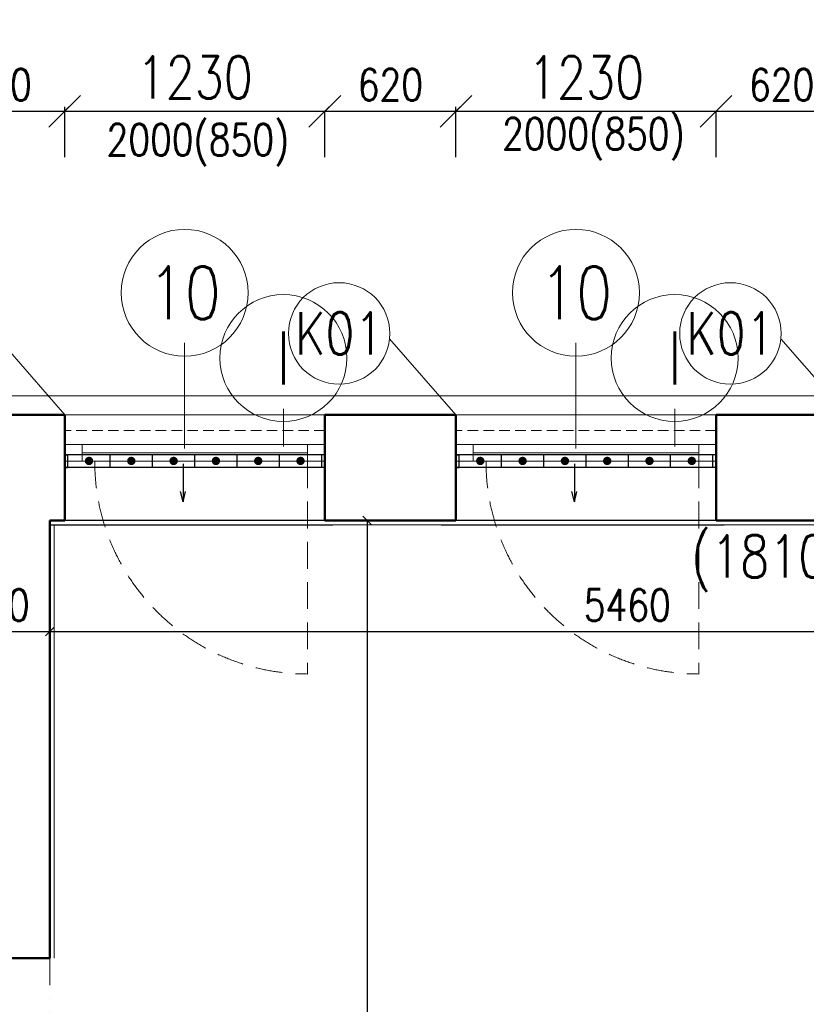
# Model space of a CAD drawing. Header units: millimetres. Extents: x -238874 to 551972, y -298952 to 658415.
# Tile 169 of 256: x 47045 to 50764, y 95312 to 99969. Entities that reach past the tile are written whole.
import ezdxf
from ezdxf.enums import TextEntityAlignment as Align

# ---------------------------------------------------------------- set-up
doc = ezdxf.new("R2010")
doc.units = ezdxf.units.MM
doc.header["$LTSCALE"] = 20
for name, pattern in [('DASHED', [0.75, 0.5, -0.25]), ('DIVIDE2', [15.875, 6.35, -3.175, 0, -3.175, 0, -3.175]), ('HIDDEN', [9.525, 6.35, -3.175])]:
    doc.linetypes.add(name, pattern=pattern)
for name, color, linetype in [('00_HEDVIKA _KRESBA', 1, 'Continuous'), ('CZ', 255, 'Continuous'), ('KOTY', 8, 'Continuous')]:
    doc.layers.add(name, color=color, linetype=linetype)
doc.layers.add('00_HEDVIKA_DEMOLICE', color=2, linetype='Continuous', lineweight=30, transparency=0.3)
doc.layers.add('CKOKNA OTEVÍRÁNÍ', color=51, linetype='HIDDEN', lineweight=18, transparency=0.5)
for name, color, linetype, lineweight in [('00_HEDVIKA_OBRYS', 1, 'Continuous', 50), ('CKBUBLINY', 1, 'Continuous', 18), ('CKBUBLINY DEMOLICE', 4, 'Continuous', 18), ('CKBUBLINY_POPIS', 3, 'Continuous', 25), ('CKKOTY', 3, 'Continuous', 18), ('CKOKNA', 30, 'Continuous', 18), ('CKSYMBOLY', 21, 'Continuous', 25), ('HEDVIKA_OKNA_PARAPET', 70, 'Continuous', 18), ('NOSNÉ', 8, 'Continuous', 50), ('PRUCHODY', 7, 'Continuous', 18)]:
    doc.layers.add(name, color=color, linetype=linetype, lineweight=lineweight)
doc.layers.add('CKNETISK', color=116, linetype='Continuous', lineweight=18, plot=False)
doc.styles.add('SIMPLEX', font='SIMPLEX.shx', dxfattribs={"width": 0.8, "bigfont": 'CAD13.shx'})
doc.styles.get("Standard").update_dxf_attribs({"font": 'simplex.shx', "width": 0.8})
doc.dimstyles.new('CADKON', dxfattribs={"dimscale": 100, "dimtxt": 2, "dimasz": 1.5, "dimexe": 0, "dimexo": 2, "dimgap": 0.6, "dimtad": 1, "dimrnd": 1, "dimtxsty": 'Standard', "dimblk1": 'OBLIQUE', "dimblk2": 'OBLIQUE', "dimsah": 1, "dimcen": 2.5, "dimadec": 1, "dimazin": 2, "dimtfac": 1, "dimtix": 1, "dimtmove": 2, "dimatfit": 3, "dimldrblk": 'OPEN30', "dimfxl": 5, "dimtfill": 1, "dimtolj": 1, "dimarcsym": 0})
doc.dimstyles.new('CKA', dxfattribs={"dimtxt": 200, "dimasz": 40, "dimexe": 20, "dimexo": 0.2, "dimgap": 50, "dimtad": 1, "dimdec": 0, "dimrnd": 1, "dimzin": 0, "dimdsep": 46, "dimtxsty": 'Standard', "dimblk1": 'OBLIQUE', "dimblk2": 'OBLIQUE', "dimsah": 1, "dimcen": 0.09, "dimclrd": 253, "dimclre": 253, "dimclrt": 253, "dimadec": 0, "dimazin": 0, "dimtfac": 1, "dimtdec": 0, "dimtix": 1, "dimtmove": 2, "dimatfit": 3, "dimfxl": 1, "dimtolj": 1, "dimtzin": 0, "dimarcsym": 0})

# ---------------------------------------------------------------- blocks, each defined once
blk = doc.blocks.new('_OBLIQUE')
at = {"color": 0, "linetype": 'ByBlock'}
blk.add_line((-0.5, -0.5), (0.5, 0.5), dxfattribs=at)
blk = doc.blocks.new('*D343')
at = {"layer": 'DEFPOINTS', "color": 0, "transparency": 16777216}
for p in [(83148, 100421), (16298, 98190), (83148, 98190)]:
    blk.add_point(p, dxfattribs=at)
at = {"layer": 'KOTY', "lineweight": -2, "transparency": 16777216}
for p, q in [((16298, 100421), (83148, 100421)), ((83148, 98570.8), (83148, 100441))]:
    blk.add_line(p, q, dxfattribs=at)
at = {"layer": 'KOTY', "lineweight": -2, "transparency": 16777216, "xscale": 40, "yscale": 40, "zscale": 40, "rotation": 180}
blk.add_blockref('_OBLIQUE', (16298, 100421), dxfattribs=at)
at = {"layer": 'KOTY', "lineweight": -2, "transparency": 16777216, "xscale": 40, "yscale": 40, "zscale": 40}
blk.add_blockref('_OBLIQUE', (83148, 100421), dxfattribs=at)
at = {"layer": 'KOTY', "transparency": 16777216, "insert": (49723, 100546), "char_height": 150, "attachment_point": 5, "style": 'SIMPLEX'}
blk.add_mtext('\\A1;66850', dxfattribs=at)
blk = doc.blocks.new('*D679')
at = {"layer": 'DEFPOINTS', "color": 0, "transparency": 16777216}
for p in [(47258, 97600), (47258, 89740), (48688, 89740)]:
    blk.add_point(p, dxfattribs=at)
at = {"layer": 'KOTY', "lineweight": -2, "transparency": 16777216}
for p, q in [((48688, 97600), (48688, 89740)), ((47638.7, 89740), (48708, 89740))]:
    blk.add_line(p, q, dxfattribs=at)
at = {"layer": 'KOTY', "lineweight": -2, "transparency": 16777216, "xscale": 40, "yscale": 40, "zscale": 40}
for p, rotation in [((48688, 97600), 90), ((48688, 89740), 270)]:
    blk.add_blockref('_OBLIQUE', p, dxfattribs=dict(at, rotation=rotation))
at = {"layer": 'KOTY', "transparency": 16777216, "insert": (48563, 93670), "char_height": 150, "attachment_point": 5, "rotation": 90, "style": 'SIMPLEX'}
blk.add_mtext('\\A1;7860', dxfattribs=at)
blk = doc.blocks.new('*D1342')
at = {"layer": 'DEFPOINTS', "color": 0, "transparency": 16777216}
for p in [(62698, 100104.4), (42828, 98245), (62698, 98160)]:
    blk.add_point(p, dxfattribs=at)
at = {"layer": 'KOTY', "lineweight": -2, "transparency": 16777216}
for p, q in [((62698, 98540.8), (62698, 100124.4)), ((42828, 100104.4), (62698, 100104.4))]:
    blk.add_line(p, q, dxfattribs=at)
at = {"layer": 'KOTY', "lineweight": -2, "transparency": 16777216, "xscale": 40, "yscale": 40, "zscale": 40, "rotation": 180}
blk.add_blockref('_OBLIQUE', (42828, 100104.4), dxfattribs=at)
at = {"layer": 'KOTY', "lineweight": -2, "transparency": 16777216, "xscale": 40, "yscale": 40, "zscale": 40}
blk.add_blockref('_OBLIQUE', (62698, 100104.4), dxfattribs=at)
at = {"layer": 'KOTY', "transparency": 16777216, "insert": (52763, 100229.4), "char_height": 150, "attachment_point": 5, "style": 'SIMPLEX'}
blk.add_mtext('\\A1;19870', dxfattribs=at)
blk = doc.blocks.new('*D1344')
at = {"layer": 'DEFPOINTS', "color": 0, "transparency": 16777216}
for p in [(47188, 97600), (52648, 97600), (52648, 97075.3)]:
    blk.add_point(p, dxfattribs=at)
at = {"layer": 'KOTY', "lineweight": -2, "transparency": 16777216}
for p, q in [((52648, 97219.3), (52648, 97055.3)), ((47188, 97075.3), (52648, 97075.3))]:
    blk.add_line(p, q, dxfattribs=at)
at = {"layer": 'KOTY', "lineweight": -2, "transparency": 16777216, "xscale": 40, "yscale": 40, "zscale": 40, "rotation": 180}
blk.add_blockref('_OBLIQUE', (47188, 97075.3), dxfattribs=at)
at = {"layer": 'KOTY', "lineweight": -2, "transparency": 16777216, "xscale": 40, "yscale": 40, "zscale": 40}
blk.add_blockref('_OBLIQUE', (52648, 97075.3), dxfattribs=at)
at = {"layer": 'KOTY', "transparency": 16777216, "insert": (49918, 97200.3), "char_height": 150, "attachment_point": 5, "style": 'SIMPLEX'}
blk.add_mtext('\\A1;5460', dxfattribs=at)
blk = doc.blocks.new('*D1382')
at = {"layer": 'DEFPOINTS', "color": 0, "transparency": 16777216}
for p in [(47258, 99535.8), (46638, 99119), (47258, 99119)]:
    blk.add_point(p, dxfattribs=at)
at = {"layer": 'KOTY', "lineweight": -2, "transparency": 16777216}
for p, q in [((46638, 99535.8), (47258, 99535.8)), ((47258, 99499.8), (47258, 99555.8))]:
    blk.add_line(p, q, dxfattribs=at)
at = {"layer": 'KOTY', "lineweight": -2, "transparency": 16777216, "xscale": 40, "yscale": 40, "zscale": 40, "rotation": 180}
blk.add_blockref('_OBLIQUE', (46638, 99535.8), dxfattribs=at)
at = {"layer": 'KOTY', "lineweight": -2, "transparency": 16777216, "xscale": 40, "yscale": 40, "zscale": 40}
blk.add_blockref('_OBLIQUE', (47258, 99535.8), dxfattribs=at)
at = {"layer": 'KOTY', "transparency": 16777216, "insert": (46948, 99660.8), "char_height": 150, "attachment_point": 5, "style": 'SIMPLEX'}
blk.add_mtext('\\A1;620', dxfattribs=at)
blk = doc.blocks.new('*D1383')
at = {"layer": 'CKKOTY', "color": 0, "lineweight": -2, "transparency": 16777216}
for p, q in [((47258, 99319), (47258, 99535.8)), ((47258, 99535.8), (48488, 99535.8)), ((48488, 99319), (48488, 99535.8))]:
    blk.add_line(p, q, dxfattribs=at)
at = {"layer": 'DEFPOINTS', "color": 0, "transparency": 16777216}
for p in [(48488, 99535.8), (47258, 99119), (48488, 99119)]:
    blk.add_point(p, dxfattribs=at)
at = {"layer": 'CKKOTY', "color": 0, "lineweight": -2, "transparency": 16777216, "xscale": 150, "yscale": 150, "zscale": 150, "rotation": 180}
blk.add_blockref('_OBLIQUE', (47258, 99535.8), dxfattribs=at)
at = {"layer": 'CKKOTY', "color": 0, "lineweight": -2, "transparency": 16777216, "xscale": 150, "yscale": 150, "zscale": 150}
blk.add_blockref('_OBLIQUE', (48488, 99535.8), dxfattribs=at)
at = {"layer": 'CKKOTY', "color": 0, "transparency": 16777216, "insert": (47873, 99695.8), "char_height": 200, "attachment_point": 5, "bg_fill": 3, "box_fill_scale": 1.1, "bg_fill_color": 256, "bg_fill_true_color": 13158600, "bg_fill_transparency": 0}
blk.add_mtext('\\A1;1230', dxfattribs=at)
blk = doc.blocks.new('_Open30')
at = {"color": 0, "lineweight": -2}
for p, q in [((-1, 0.268), (0, 0)), ((0, 0), (-1, -0.268)), ((0, 0), (-1, 0))]:
    blk.add_line(p, q, dxfattribs=at)
blk = doc.blocks.new('*D1384')
at = {"layer": 'DEFPOINTS', "color": 0, "transparency": 16777216}
for p in [(49108, 99535.8), (48488, 99119), (49108, 99119)]:
    blk.add_point(p, dxfattribs=at)
at = {"layer": 'KOTY', "lineweight": -2, "transparency": 16777216}
for p, q in [((48488, 99535.8), (49108, 99535.8)), ((49108, 99499.8), (49108, 99555.8))]:
    blk.add_line(p, q, dxfattribs=at)
at = {"layer": 'KOTY', "lineweight": -2, "transparency": 16777216, "xscale": 40, "yscale": 40, "zscale": 40, "rotation": 180}
blk.add_blockref('_OBLIQUE', (48488, 99535.8), dxfattribs=at)
at = {"layer": 'KOTY', "lineweight": -2, "transparency": 16777216, "xscale": 40, "yscale": 40, "zscale": 40}
blk.add_blockref('_OBLIQUE', (49108, 99535.8), dxfattribs=at)
at = {"layer": 'KOTY', "transparency": 16777216, "insert": (48798, 99660.8), "char_height": 150, "attachment_point": 5, "style": 'SIMPLEX'}
blk.add_mtext('\\A1;620', dxfattribs=at)
blk = doc.blocks.new('*D1385')
at = {"layer": 'CKKOTY', "color": 0, "lineweight": -2, "transparency": 16777216}
for p, q in [((49108, 99319), (49108, 99535.8)), ((49108, 99535.8), (50338, 99535.8)), ((50338, 99319), (50338, 99535.8))]:
    blk.add_line(p, q, dxfattribs=at)
at = {"layer": 'DEFPOINTS', "color": 0, "transparency": 16777216}
for p in [(50338, 99535.8), (49108, 99119), (50338, 99119)]:
    blk.add_point(p, dxfattribs=at)
at = {"layer": 'CKKOTY', "color": 0, "lineweight": -2, "transparency": 16777216, "xscale": 150, "yscale": 150, "zscale": 150, "rotation": 180}
blk.add_blockref('_OBLIQUE', (49108, 99535.8), dxfattribs=at)
at = {"layer": 'CKKOTY', "color": 0, "lineweight": -2, "transparency": 16777216, "xscale": 150, "yscale": 150, "zscale": 150}
blk.add_blockref('_OBLIQUE', (50338, 99535.8), dxfattribs=at)
at = {"layer": 'CKKOTY', "color": 0, "transparency": 16777216, "insert": (49723, 99695.8), "char_height": 200, "attachment_point": 5, "bg_fill": 3, "box_fill_scale": 1.1, "bg_fill_color": 256, "bg_fill_true_color": 13158600, "bg_fill_transparency": 0}
blk.add_mtext('\\A1;1230', dxfattribs=at)
blk = doc.blocks.new('*D1386')
at = {"layer": 'DEFPOINTS', "color": 0, "transparency": 16777216}
for p in [(50958, 99535.8), (50338, 99119), (50958, 99119)]:
    blk.add_point(p, dxfattribs=at)
at = {"layer": 'KOTY', "lineweight": -2, "transparency": 16777216}
for p, q in [((50338, 99535.8), (50958, 99535.8)), ((50958, 99499.8), (50958, 99555.8))]:
    blk.add_line(p, q, dxfattribs=at)
at = {"layer": 'KOTY', "lineweight": -2, "transparency": 16777216, "xscale": 40, "yscale": 40, "zscale": 40, "rotation": 180}
blk.add_blockref('_OBLIQUE', (50338, 99535.8), dxfattribs=at)
at = {"layer": 'KOTY', "lineweight": -2, "transparency": 16777216, "xscale": 40, "yscale": 40, "zscale": 40}
blk.add_blockref('_OBLIQUE', (50958, 99535.8), dxfattribs=at)
at = {"layer": 'KOTY', "transparency": 16777216, "insert": (50648, 99660.8), "char_height": 150, "attachment_point": 5, "style": 'SIMPLEX'}
blk.add_mtext('\\A1;620', dxfattribs=at)
blk = doc.blocks.new('*D1387')
at = {"layer": 'DEFPOINTS', "color": 0, "transparency": 16777216}
for p in [(46688, 97600), (47188, 97600), (47188, 97075.3)]:
    blk.add_point(p, dxfattribs=at)
at = {"layer": 'KOTY', "lineweight": -2, "transparency": 16777216}
for p, q in [((47188, 97219.3), (47188, 97055.3)), ((46688, 97075.3), (47188, 97075.3))]:
    blk.add_line(p, q, dxfattribs=at)
at = {"layer": 'KOTY', "lineweight": -2, "transparency": 16777216, "xscale": 40, "yscale": 40, "zscale": 40, "rotation": 180}
blk.add_blockref('_OBLIQUE', (46688, 97075.3), dxfattribs=at)
at = {"layer": 'KOTY', "lineweight": -2, "transparency": 16777216, "xscale": 40, "yscale": 40, "zscale": 40}
blk.add_blockref('_OBLIQUE', (47188, 97075.3), dxfattribs=at)
at = {"layer": 'KOTY', "transparency": 16777216, "insert": (46938, 97200.3), "char_height": 150, "attachment_point": 5, "style": 'SIMPLEX'}
blk.add_mtext('\\A1;500', dxfattribs=at)
blk = doc.blocks.new('*U3302')
at = {"color": 0, "linetype": 'ByBlock', "lineweight": -2}
for p, q in [((-225, 0), (-80, 0)), ((225, 0), (103, 30)), ((225, 0), (103, -30)), ((-80, 0), (27, 0)), ((27, 0), (225, 0))]:
    blk.add_line(p, q, dxfattribs=at)
at = {"color": 0, "linetype": 'Continuous', "lineweight": -2, "flags": 8}
blk.add_attdef('SPÁD', text='', height=100, dxfattribs=at).set_placement((0, 40), align=Align.CENTER)
blk = doc.blocks.new('CK_BUBBLE_1_0_0')
at = {"color": 0, "linetype": 'ByBlock', "lineweight": -2}
blk.add_circle((0, 0), 1, dxfattribs=at)

msp = doc.modelspace()

# ---------------------------------------------------------------- hatches: boundary and pattern name
at = {"layer": '00_HEDVIKA_DEMOLICE'}
for points in [[(47392.962, 97881.784, 1), (47352.962, 97881.784, 1)], [(47592.962, 97881.784, 1), (47552.962, 97881.784, 1)], [(47792.962, 97881.784, 1), (47752.962, 97881.784, 1)], [(47992.962, 97881.784, 1), (47952.962, 97881.784, 1)], [(48192.962, 97881.784, 1), (48152.962, 97881.784, 1)], [(48392.962, 97881.784, 1), (48352.962, 97881.784, 1)], [(49242.962, 97881.784, 1), (49202.962, 97881.784, 1)], [(49442.962, 97881.784, 1), (49402.962, 97881.784, 1)], [(49642.962, 97881.784, 1), (49602.962, 97881.784, 1)], [(49842.962, 97881.784, 1), (49802.962, 97881.784, 1)], [(50042.962, 97881.784, 1), (50002.962, 97881.784, 1)], [(50242.962, 97881.784, 1), (50202.962, 97881.784, 1)]]:
    msp.add_hatch(color=256, dxfattribs=at).paths.add_polyline_path(points)

# ---------------------------------------------------------------- linework, layer by layer
at = {"layer": '00_HEDVIKA _KRESBA'}
for p, q in [((48487.962, 97600.047), (47257.962, 97600.047)), ((50337.962, 97600.047), (49107.962, 97600.047))]:
    msp.add_line(p, q, dxfattribs=at)
at = {"layer": '00_HEDVIKA_DEMOLICE'}
for p, q in [((47257.962, 97910.047), (47272.962, 97910.047)), ((47272.962, 97910.047), (47257.962, 97910.047)), ((47257.962, 97600.047), (47257.962, 97900.047)), ((48472.962, 97910.047), (47272.962, 97910.047)), ((47272.962, 97850.047), (47272.962, 97910.047)), ((47472.962, 97850.047), (47472.962, 97910.047)), ((47672.962, 97850.047), (47672.962, 97910.047)), ((47872.962, 97850.047), (47872.962, 97910.047)), ((48072.962, 97850.047), (48072.962, 97910.047)), ((48272.962, 97850.047), (48272.962, 97910.047)), ((48472.962, 97850.047), (48472.962, 97910.047)), ((48487.962, 97910.047), (48472.962, 97910.047)), ((48487.962, 97600.047), (48487.962, 97900.047)), ((49107.962, 97910.047), (49122.962, 97910.047)), ((49122.962, 97910.047), (49107.962, 97910.047)), ((49107.962, 97600.047), (49107.962, 97900.047)), ((50322.962, 97910.047), (49122.962, 97910.047)), ((49122.962, 97850.047), (49122.962, 97910.047)), ((49322.962, 97850.047), (49322.962, 97910.047)), ((49522.962, 97850.047), (49522.962, 97910.047)), ((49722.962, 97850.047), (49722.962, 97910.047)), ((49922.962, 97850.047), (49922.962, 97910.047)), ((50122.962, 97850.047), (50122.962, 97910.047)), ((50322.962, 97850.047), (50322.962, 97910.047)), ((50337.962, 97910.047), (50322.962, 97910.047)), ((50337.962, 97600.047), (50337.962, 97900.047)), ((47257.962, 97600.047), (47257.962, 97850.047)), ((47257.962, 97600.047), (47257.962, 97850.047)), ((47257.962, 97600.047), (47257.962, 97850.047)), ((47257.962, 97600.047), (47257.962, 97850.047)), ((47257.962, 97850.047), (47272.962, 97850.047)), ((47272.962, 97850.047), (47257.962, 97850.047)), ((48472.962, 97850.047), (47272.962, 97850.047)), ((48487.962, 97850.047), (48472.962, 97850.047)), ((48487.962, 97600.047), (48487.962, 97850.047)), ((48487.962, 97600.047), (48487.962, 97850.047)), ((48487.962, 97600.047), (48487.962, 97850.047)), ((49107.962, 97600.047), (49107.962, 97850.047)), ((49107.962, 97600.047), (49107.962, 97850.047)), ((49107.962, 97600.047), (49107.962, 97850.047)), ((49107.962, 97600.047), (49107.962, 97850.047)), ((49107.962, 97600.047), (49107.962, 97850.047)), ((49107.962, 97850.047), (49122.962, 97850.047)), ((49122.962, 97850.047), (49107.962, 97850.047)), ((50322.962, 97850.047), (49122.962, 97850.047)), ((50337.962, 97850.047), (50322.962, 97850.047)), ((50337.962, 97600.047), (50337.962, 97850.047)), ((50337.962, 97600.047), (50337.962, 97850.047)), ((50337.962, 97600.047), (50337.962, 97850.047)), ((50337.962, 97600.047), (50337.962, 97850.047)), ((47187.61, 97580.047), (48525.794, 97580.047)), ((49037.61, 97580.047), (50375.794, 97580.047))]:
    msp.add_line(p, q, dxfattribs=at)
at = {"layer": '00_HEDVIKA_OBRYS'}
for points in [[(47257.962, 97960.047), (47257.962, 97600.047)], [(48487.962, 97960.047), (48487.962, 97600.047)], [(49107.962, 97960.047), (49107.962, 97600.047)], [(50337.962, 97960.047), (50337.962, 97600.047)]]:
    msp.add_lwpolyline(points, dxfattribs=at)
at = {"layer": 'CKBUBLINY'}
for p, q in [((47257.962, 98100.047), (46944.398, 98459.771)), ((49107.962, 98100.047), (48794.398, 98459.771)), ((50957.962, 98100.047), (50644.398, 98459.771)), ((47825.145, 98440.047), (47825.145, 97940.047)), ((49675.145, 98440.047), (49675.145, 97940.047))]:
    msp.add_line(p, q, dxfattribs=at)
at = {"layer": 'CKBUBLINY DEMOLICE'}
for p, q in [((48292.05, 98128.573), (48292.05, 97950.047)), ((50142.05, 98128.573), (50142.05, 97950.047))]:
    msp.add_line(p, q, dxfattribs=at)
at = {"layer": 'CKNETISK'}
msp.add_line((27397.962, 98190.047), (177401.712, 98190.047), dxfattribs=at)
at = {"layer": 'CKOKNA', "linetype": 'DASHED', "ltscale": 5}
for p, q in [((48487.962, 98025.047), (47257.962, 98025.047)), ((50337.962, 98025.047), (49107.962, 98025.047))]:
    msp.add_line(p, q, dxfattribs=at)
at = {"layer": 'CKOKNA'}
for p, q in [((47339.962, 97960.047), (47257.962, 97960.047)), ((47257.962, 97960.047), (47257.962, 97880.047)), ((47339.962, 97960.047), (48405.962, 97960.047)), ((47339.962, 97960.047), (47339.962, 97880.047)), ((48405.962, 97960.047), (48405.962, 97880.047)), ((48405.962, 97960.047), (48487.962, 97960.047)), ((49189.962, 97960.047), (49107.962, 97960.047)), ((49107.962, 97960.047), (49107.962, 97880.047)), ((49189.962, 97960.047), (50255.962, 97960.047)), ((49189.962, 97960.047), (49189.962, 97880.047)), ((50255.962, 97960.047), (50255.962, 97880.047)), ((50255.962, 97960.047), (50337.962, 97960.047)), ((47339.962, 97920.047), (48405.962, 97920.047)), ((47339.962, 97920.047), (48405.962, 97920.047)), ((49189.962, 97920.047), (50255.962, 97920.047)), ((49189.962, 97920.047), (50255.962, 97920.047)), ((47339.962, 97880.047), (47257.962, 97880.047)), ((47339.962, 97880.047), (47257.962, 97880.047)), ((47339.962, 97880.047), (48405.962, 97880.047)), ((47339.962, 97880.047), (48405.962, 97880.047)), ((48405.962, 97880.047), (48487.962, 97880.047)), ((48405.962, 97880.047), (48487.962, 97880.047)), ((49189.962, 97880.047), (49107.962, 97880.047)), ((49189.962, 97880.047), (49107.962, 97880.047)), ((49189.962, 97880.047), (50255.962, 97880.047)), ((49189.962, 97880.047), (50255.962, 97880.047)), ((50255.962, 97880.047), (50337.962, 97880.047)), ((50255.962, 97880.047), (50337.962, 97880.047))]:
    msp.add_line(p, q, dxfattribs=at)
at = {"layer": 'CKOKNA OTEVÍRÁNÍ'}
for p, q in [((48405.962, 97880.047), (48405.962, 96874.047)), ((50255.962, 97880.047), (50255.962, 96874.047))]:
    msp.add_line(p, q, dxfattribs=at)
for centre in [(48405.962, 97880.047), (50255.962, 97880.047)]:
    msp.add_arc(centre, 1006, 180, 270, dxfattribs=at)
at = {"layer": 'HEDVIKA_OKNA_PARAPET'}
for p, q in [((48487.962, 97600.047), (47257.962, 97600.047)), ((48487.962, 97600.047), (47257.962, 97600.047)), ((48487.962, 97600.047), (47257.962, 97600.047)), ((49107.962, 97600.047), (50337.962, 97600.047)), ((50337.962, 97600.047), (49107.962, 97600.047)), ((50337.962, 97600.047), (49107.962, 97600.047)), ((50337.962, 97600.047), (49107.962, 97600.047))]:
    msp.add_line(p, q, dxfattribs=at)
at = {"layer": 'NOSNÉ'}
for p, q in [((47257.962, 98100.047), (46637.962, 98100.047)), ((47257.962, 97950.047), (47257.962, 98100.047)), ((48487.962, 97950.047), (48487.962, 98100.047)), ((49107.962, 98100.047), (48487.962, 98100.047)), ((49107.962, 97950.047), (49107.962, 98100.047)), ((50337.962, 97950.047), (50337.962, 98100.047)), ((50957.962, 98100.047), (50337.962, 98100.047)), ((47187.962, 95530.047), (47187.962, 97600.047)), ((47257.962, 97600.047), (47187.962, 97600.047)), ((49107.962, 97600.047), (48487.962, 97600.047)), ((50957.962, 97600.047), (50337.962, 97600.047)), ((47187.962, 95530.047), (46667.962, 95530.047))]:
    msp.add_line(p, q, dxfattribs=at)
at = {"layer": 'PRUCHODY'}
for p, q in [((47257.962, 98100.047), (48487.962, 98100.047)), ((50337.962, 98100.047), (49107.962, 98100.047)), ((52627.962, 97580.047), (47207.962, 97580.047)), ((47207.962, 95530.047), (47207.962, 97580.047))]:
    msp.add_line(p, q, dxfattribs=at)
at = {"layer": 'PRUCHODY', "linetype": 'DIVIDE2'}
msp.add_line((47187.962, 95530.047), (47187.962, 92550.047), dxfattribs=at)

# ---------------------------------------------------------------- block references
at = {"layer": 'CKBUBLINY'}
ref = msp.add_blockref('CK_BUBBLE_1_0_0', (47825.145, 98677.048), dxfattribs=dict(at, xscale=300, yscale=300, zscale=300))
ref.add_attrib('NUM1', '10', dxfattribs={"layer": 'CKBUBLINY_POPIS', "height": 250, "width": 0.8, "flags": 8}).set_placement((47825.145, 98677.048), align=Align.MIDDLE_CENTER)
ref = msp.add_blockref('CK_BUBBLE_1_0_0', (49675.145, 98677.048), dxfattribs=dict(at, xscale=300, yscale=300, zscale=300))
ref.add_attrib('NUM1', '10', dxfattribs={"layer": 'CKBUBLINY_POPIS', "height": 250, "width": 0.8, "flags": 8}).set_placement((49675.145, 98677.048), align=Align.MIDDLE_CENTER)
ref = msp.add_blockref('CK_BUBBLE_1_0_0', (48555.688, 98484.625), dxfattribs=dict(at, xscale=240, yscale=240, zscale=240))
ref.add_attrib('NUM1', 'K01', dxfattribs={"layer": 'CKBUBLINY_POPIS', "height": 200, "width": 0.8, "flags": 8}).set_placement((48555.688, 98484.625), align=Align.MIDDLE_CENTER)
ref = msp.add_blockref('CK_BUBBLE_1_0_0', (50405.688, 98484.625), dxfattribs=dict(at, xscale=240, yscale=240, zscale=240))
ref.add_attrib('NUM1', 'K01', dxfattribs={"layer": 'CKBUBLINY_POPIS', "height": 200, "width": 0.8, "flags": 8}).set_placement((50405.688, 98484.625), align=Align.MIDDLE_CENTER)
at = {"layer": 'CKBUBLINY DEMOLICE'}
ref = msp.add_blockref('CK_BUBBLE_1_0_0', (48292.05, 98368.573), dxfattribs=dict(at, xscale=300, yscale=300, zscale=300))
ref.add_attrib('NUM1', 'I', dxfattribs={"height": 250, "width": 0.8, "flags": 8}).set_placement((48292.05, 98368.573), align=Align.MIDDLE_CENTER)
ref = msp.add_blockref('CK_BUBBLE_1_0_0', (50142.05, 98368.573), dxfattribs=dict(at, xscale=300, yscale=300, zscale=300))
ref.add_attrib('NUM1', 'I', dxfattribs={"height": 250, "width": 0.8, "flags": 8}).set_placement((50142.05, 98368.573), align=Align.MIDDLE_CENTER)
at = {"layer": 'CKSYMBOLY', "xscale": 0.4, "yscale": 0.4, "zscale": 0.4, "rotation": 269.9999999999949}
for p in [(47817.858, 97778.753), (49667.858, 97778.753)]:
    msp.add_blockref('*U3302', p, dxfattribs=at)

# ---------------------------------------------------------------- texts
at = {"layer": 'CZ', "color": 7, "insert": (50218.588, 97529.98), "char_height": 200, "width": 1830.1, "attachment_point": 1}
msp.add_mtext('(1810)', dxfattribs=at)

# ---------------------------------------------------------------- dimensions: what is measured, and where the dimension line sits
at = {"layer": 'KOTY'}
for base, p1, p2, text, picture, middle in [((83147.962, 100421.023), (16297.962, 98190.047), (83147.962, 98190.047), '66850', '*D343', (49722.962, 100546.023)), ((62697.962, 100104.432), (42827.962, 98245.047), (62697.962, 98160.047), '19870', '*D1342', (52762.962, 100229.432)), ((47257.962, 99535.817), (46637.962, 99119.043), (47257.962, 99119.043), '620', '*D1382', (46947.962, 99660.817))]:
    dim = msp.add_linear_dim(base=base, p1=p1, p2=p2, text=text, dimstyle='CKA', override={"dimtxt": 150, "dimexo": 380.774374, "dimtxsty": 'SIMPLEX', "dimse1": 1, "dimclrd": 256, "dimclre": 256, "dimclrt": 256}, dxfattribs=at)
    dim.commit()
    dim.dimension.update_dxf_attribs({"geometry": picture, "text_midpoint": middle})
for base, p1, p2, angle, text, picture, middle in [((48688.034, 89740.047), (47257.962, 97600.047), (47257.962, 89740.047), 270, '7860', '*D679', (48563.034, 93670.047)), ((47187.962, 97075.259), (46687.962, 97600.047), (47187.962, 97600.047), 180, '500', '*D1387', (46937.962, 97200.259)), ((52647.962, 97075.259), (47187.962, 97600.047), (52647.962, 97600.047), 180, '5460', '*D1344', (49917.962, 97200.259))]:
    dim = msp.add_linear_dim(base=base, p1=p1, p2=p2, angle=angle, text=text, dimstyle='CKA', override={"dimtxt": 150, "dimexo": 380.774374, "dimtxsty": 'SIMPLEX', "dimse1": 1, "dimclrd": 256, "dimclre": 256, "dimclrt": 256}, dxfattribs=at)
    dim.commit()
    dim.dimension.update_dxf_attribs({"geometry": picture, "text_midpoint": middle})

# ---------------------------------------------------------------- next in the draw order: dimensions: what is measured, and where the dimension line sits
at = {"layer": 'CKKOTY'}
dim = msp.add_linear_dim(base=(48487.962, 99535.817), p1=(47257.962, 99119.043), p2=(48487.962, 99119.043), text='1230', dimstyle='CADKON', dxfattribs=at)
dim.commit()
dim.dimension.update_dxf_attribs({"geometry": '*D1383', "text_midpoint": (47872.962, 99695.817)})

# ---------------------------------------------------------------- next in the draw order: texts
at = {"layer": 'CKKOTY', "insert": (47887.962, 99376.063), "char_height": 150, "attachment_point": 5, "style": 'SIMPLEX'}
msp.add_mtext('2000(850)', dxfattribs=at)

# ---------------------------------------------------------------- next in the draw order: dimensions: what is measured, and where the dimension line sits
at = {"layer": 'KOTY'}
dim = msp.add_linear_dim(base=(49107.962, 99535.817), p1=(48487.962, 99119.043), p2=(49107.962, 99119.043), text='620', dimstyle='CKA', override={"dimtxt": 150, "dimexo": 380.774374, "dimtxsty": 'SIMPLEX', "dimse1": 1, "dimclrd": 256, "dimclre": 256, "dimclrt": 256}, dxfattribs=at)
dim.commit()
dim.dimension.update_dxf_attribs({"geometry": '*D1384', "text_midpoint": (48797.962, 99660.817)})

# ---------------------------------------------------------------- next in the draw order: dimensions: what is measured, and where the dimension line sits
at = {"layer": 'CKKOTY'}
dim = msp.add_linear_dim(base=(50337.962, 99535.817), p1=(49107.962, 99119.043), p2=(50337.962, 99119.043), text='1230', dimstyle='CADKON', dxfattribs=at)
dim.commit()
dim.dimension.update_dxf_attribs({"geometry": '*D1385', "text_midpoint": (49722.962, 99695.817)})

# ---------------------------------------------------------------- next in the draw order: texts
at = {"layer": 'CKKOTY', "insert": (49757.962, 99404.063), "char_height": 150, "attachment_point": 5, "style": 'SIMPLEX'}
msp.add_mtext('2000(850)', dxfattribs=at)

# ---------------------------------------------------------------- next in the draw order: dimensions: what is measured, and where the dimension line sits
at = {"layer": 'KOTY'}
dim = msp.add_linear_dim(base=(50957.962, 99535.817), p1=(50337.962, 99119.043), p2=(50957.962, 99119.043), text='620', dimstyle='CKA', override={"dimtxt": 150, "dimexo": 380.774374, "dimtxsty": 'SIMPLEX', "dimse1": 1, "dimclrd": 256, "dimclre": 256, "dimclrt": 256}, dxfattribs=at)
dim.commit()
dim.dimension.update_dxf_attribs({"geometry": '*D1386', "text_midpoint": (50647.962, 99660.817)})

doc.saveas('drawing.dxf')
